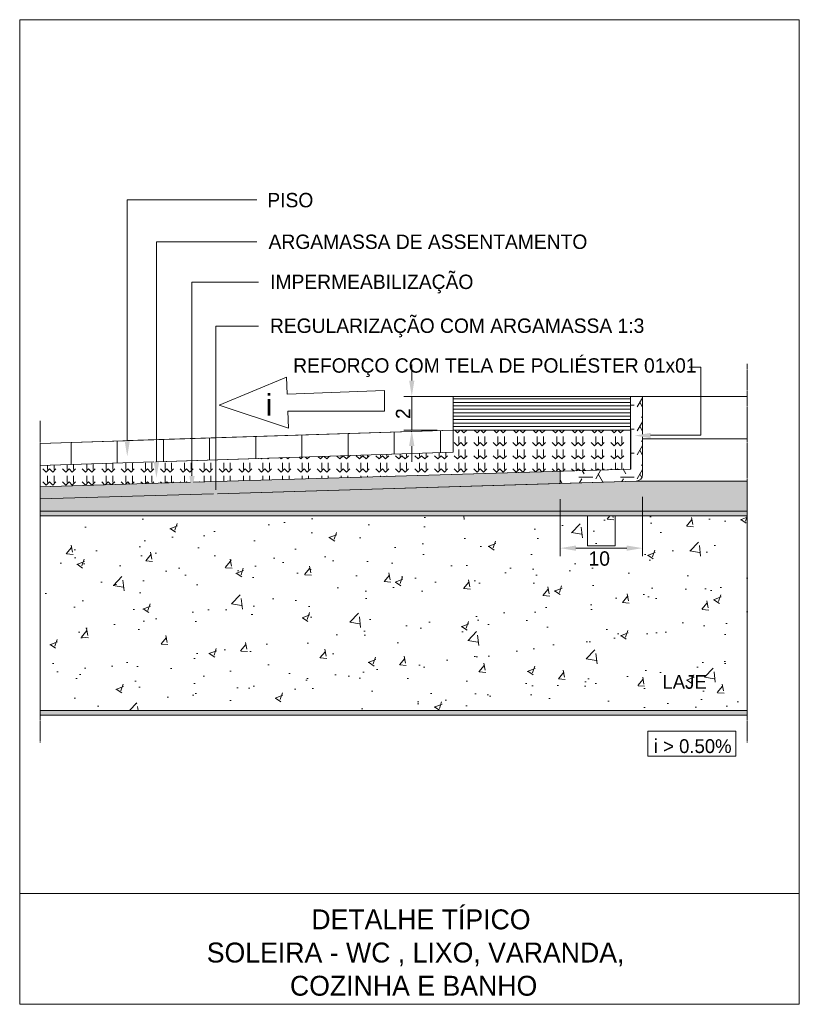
# Model space of a CAD drawing. Header units: millimetres. Extents: x -18260 to 188148, y -14086 to 2351883.
# Tile 255 of 256: x 184770 to 188148, y 2412 to 6680. Entities that reach past the tile are written whole.
import ezdxf

# ---------------------------------------------------------------- set-up
doc = ezdxf.new("R2010")
doc.units = ezdxf.units.MM
doc.linetypes.add('Projeção', pattern=[3.5, 2, -1.5])
for name, color, linetype, lineweight in [('A-DETL', 90, 'Continuous', 9), ('A-DETL-GENF', 92, 'Continuous', 50), ('A-DETL-THIN', 151, 'Continuous', 9), ('G-ANNO-TEXT', 231, 'Continuous', 9)]:
    doc.layers.add(name, color=color, linetype=linetype, lineweight=lineweight)
doc.styles.add('Century Gothic_10', font='GOTHIC.TTF', dxfattribs={"height": 62.37635})
doc.styles.add('Century Gothic_11', font='GOTHIC.TTF', dxfattribs={"height": 59.97726})
doc.styles.add('Century Gothic_12', font='GOTHIC.TTF', dxfattribs={"height": 94.505208})
doc.styles.add('Century Gothic_7', font='GOTHIC.TTF', dxfattribs={"height": 62.394462})
doc.styles.add('Century Gothic_9', font='GOTHIC.TTF', dxfattribs={"height": 86.367254})
pattern_1 = [(50, (1575578.76, 417979.05), (344.254197, -30.11879), [35.997, -395.965]), (355, (1575578.76, 417979.05), (-66.59446, 361.01988), [28.797, -316.772]), (100.451, (1575607.45, 417976.54), (277.661864, 330.89985), [30.593, -336.518]), (46.184, (1575578.76, 418075.04), (512.23041, -79.44379), [53.995, -593.947]), (96.636, (1575621.45, 418068.4), (448.59507, 467.53857), [45.889, -504.777]), (351.184, (1575578.76, 418075.04), (448.59994, 467.53338), [43.196, -475.158]), (21, (1575626.76, 418051.04), (286.489625, -193.240234), [35.997, -395.965]), (326, (1575626.76, 418051.04), (116.78109, 348.04073), [28.797, -316.772]), (71.451, (1575650.63, 418034.94), (403.27197, 154.79839), [30.593, -336.518]), (37.5, (1575578.76, 417979.05), (5.836287, 159.774844), [0, -312.932, 0, -321.571, -317.972]), (37.5, (1575578.76, 417979.05), (5.836287, 159.774844), [-634.504, 0, -317.972]), (7.5, (1575578.76, 417979.05), (126.262447, 189.301053), [0, -183.344, 0, -305.733, -121.189]), (7.5, (1575578.76, 417979.05), (126.262447, 189.301053), [-489.077, 0, -121.189]), (327.5, (1575471.73, 417979.05), (256.212666, -10.8253), [0, -119.989, 0, -374.367, -496.756]), (327.5, (1575471.73, 417979.05), (256.212666, -10.8253), [-494.356, 0, -496.756]), (317.5, (1575423.73, 417979.05), (279.904643, 48.045915), [0, -155.986, 0, -248.618, -352.769]), (317.5, (1575423.73, 417979.05), (279.904643, 48.045915), [-404.604, 0, -352.769])]

msp = doc.modelspace()

# ---------------------------------------------------------------- hatches: boundary and pattern name
at = {"layer": 'A-DETL-GENF'}
for color, points in [(240, [(186468.78, 5047.168), (186480.26, 5116.048), (186457.3, 5116.048)]), (240, [(186457.3, 4832.128), (186480.26, 4832.128), (186468.78, 4901.008)]), (240, [(187503.817, 4866.018), (187503.825, 4888.978), (187434.941, 4877.524)]), (240, [(185236.04, 4786.728), (185247.52, 4855.608), (185224.56, 4855.608)]), (240, [(185362.356, 4694.804), (185373.836, 4763.684), (185350.876, 4763.684)]), (30, [(184858.796, 4602.644), (185609.166, 4625.084), (185606.362, 4641.908), (185629.322, 4641.908), (185626.605, 4625.606), (187111.194, 4670.002), (187111.194, 4723.175), (185523.442, 4675.574), (185516.507, 4633.966), (185509.622, 4675.28), (184858.796, 4655.698)]), (240, [(185516.507, 4633.966), (185527.987, 4702.846), (185505.027, 4702.846)]), (240, [(185617.842, 4573.028), (185629.322, 4641.908), (185606.362, 4641.908)]), (231, [(187350.072, 4529.687), (187922.739, 4529.687), (187922.739, 4549.687), (184858.795, 4549.687), (184858.795, 4529.687), (187230.072, 4529.687)]), (240, [(187180.074, 4378.016), (187180.074, 4400.976), (187111.194, 4389.496)]), (240, [(187400.069, 4378.016), (187468.949, 4389.496), (187400.069, 4400.976)]), (231, [(184858.795, 3666.017), (187922.543, 3666.017), (187922.543, 3686.017), (184858.599, 3686.017), (184858.599, 3666.017)])]:
    msp.add_hatch(color=color, dxfattribs=at).paths.add_polyline_path(points)
at = {"layer": 'A-DETL-GENF', "lineweight": 9}
h = msp.add_hatch(dxfattribs=at)
h.set_pattern_fill('FP_273', color=31, style=0, pattern_type=2)
h.set_pattern_definition([(180, (-2489407.352, -1296003.53), (-2e-15, -15), [])])
h.paths.add_polyline_path([(187415.918, 4901.008), (187415.918, 5047.168), (186648.209, 5047.168), (186648.209, 4901.008)])
h = msp.add_hatch(dxfattribs=at)
h.set_pattern_fill('FP_274', color=12, style=0, pattern_type=2)
h.set_pattern_definition([(180, (-2489257.35, -1295951.57), (-1e-14, -103.923), [60, -120]), (60, (-2489257.35, -1295951.57), (-0.000412, 103.9232863), [60, -300]), (120, (-2489227.35, -1295899.607), (0.000412, 103.9232863), [60, -300]), (180, (-2489257.35, -1295847.65), (-1e-14, -103.923), [60, -120]), (60, (-2489347.35, -1295899.607), (-0.000412, 103.9232863), [60, -300]), (120, (-2489317.35, -1295951.57), (0.000412, 103.9232863), [60, -300]), (180, (-2489257.35, -1296055.49), (-1e-14, -103.923), [60, -120]), (60, (-2489257.35, -1296055.49), (-0.000412, 103.9232863), [60, -300]), (120, (-2489227.35, -1296003.53), (0.000412, 103.9232863), [60, -300]), (60, (-2489347.35, -1296003.53), (-0.000412, 103.9232863), [60, -300]), (120, (-2489317.35, -1296055.49), (0.000412, 103.9232863), [60, -300]), (180, (-2489347.35, -1296003.53), (-1e-14, -103.923), [60, -120]), (180, (-2489347.35, -1295899.61), (-1e-14, -103.923), [60, -120])])
h.paths.add_polyline_path([(187111.194, 4670.002), (187440.423, 4679.848), (187447.836, 4680.824), (187454.745, 4683.685), (187460.677, 4688.238), (187465.23, 4694.17), (187468.091, 4701.079), (187469.067, 4708.492), (187469.067, 4871.823), (187434.941, 4877.524), (187469.067, 4883.198), (187469.067, 5047.168), (187415.918, 5047.168), (187415.918, 4901.008), (187417.652, 4901.008), (187417.652, 4732.34), (187111.194, 4723.056)])
h = msp.add_hatch(dxfattribs=at)
h.set_pattern_fill('FP_272', color=242, style=0, pattern_type=2)
h.set_pattern_definition([(90, (-2489407.35, -1296003.53), (-200, 1e-14), [])])
h.paths.add_polyline_path([(184858.795, 4747.467), (185350.926, 4763.388), (185350.876, 4763.684), (185360.143, 4763.684), (186648.209, 4805.094), (186648.209, 4901.008), (186469.736, 4895.27), (186480.26, 4832.128), (186457.3, 4832.128), (186467.813, 4895.208), (185236.04, 4855.608), (185247.52, 4855.608), (185236.04, 4786.728), (185224.56, 4855.239), (184858.795, 4843.48), (184858.795, 4747.566)])
h = msp.add_hatch(dxfattribs=at)
h.set_pattern_fill('FP_275', color=40, style=0, pattern_type=2)
h.set_pattern_definition([(90, (-2489393.21, -1295961.1), (-84.853, 5e-15), [30, -26.569]), (45, (-2489393.21, -1295961.104), (84.85281374, 113.13708499), [20, -220]), (135, (-2489393.21, -1295961.104), (-84.85281374, 113.13708499), [20, -220]), (90, (-2489336.64, -1296017.67), (-84.853, 5e-15), [30, -26.569]), (45, (-2489336.642, -1296017.673), (84.85281374, 113.13708499), [20, -220]), (135, (-2489336.642, -1296017.673), (-84.85281374, 113.13708499), [20, -220])])
h.paths.add_polyline_path([(184858.796, 4655.817), (185509.622, 4675.28), (185505.027, 4702.846), (185527.987, 4702.846), (185523.462, 4675.694), (187417.652, 4732.34), (187417.652, 4901.008), (186648.209, 4901.008), (186648.209, 4805.094), (185360.143, 4763.684), (185373.836, 4763.684), (185362.356, 4694.804), (185350.876, 4763.386), (184858.796, 4747.566)])
h = msp.add_hatch(dxfattribs=at)
h.set_pattern_fill('FP_258', color=40, style=0, pattern_type=2)
h.set_pattern_definition([(0, (181699.452, 0), (101.6, 25.4), [8.382, -67.818, 8.382, -67.818, -406.4]), (0, (181699.452, 0), (101.6, 25.4), [-152.4, 8.382, -144.018, 8.382, -67.818, -177.8]), (0, (181699.452, 0), (101.6, 25.4), [-381, 8.382, -42.418, 8.382, -118.618]), (120, (181737.552, 12.7), (-72.797045, 75.28818), [8.382, -67.818, 8.382, -67.818, -406.4]), (120, (181737.552, 12.7), (-72.797045, 75.28818), [-152.4, 8.382, -144.018, 8.382, -67.818, -177.8]), (120, (181737.552, 12.7), (-72.797045, 75.28818), [-381, 8.382, -42.418, 8.382, -118.618]), (240, (181750.252, 63.5), (-28.802955, -100.68818), [8.382, -67.818, 8.382, -67.818, -406.4]), (240, (181750.252, 63.5), (-28.802955, -100.68818), [-152.4, 8.382, -144.018, 8.382, -67.818, -177.8]), (240, (181750.252, 63.5), (-28.802955, -100.68818), [-381, 8.382, -42.418, 8.382, -118.618])])
h.paths.add_polyline_path([(185606.362, 4549.687), (187922.739, 4549.687), (187922.739, 4679.848), (187440.423, 4679.848), (185626.605, 4625.606), (185617.842, 4573.028), (185609.166, 4625.084), (184858.796, 4602.644), (184858.795, 4549.687)])
h = msp.add_hatch(dxfattribs=at)
h.set_pattern_fill('FP_276', color=8, style=0, pattern_type=2)
h.set_pattern_definition(pattern_1)
h.paths.add_polyline_path([(184858.795, 3686.017), (187922.739, 3686.017), (187922.739, 4529.687), (187350.072, 4529.687), (187350.072, 4399.687), (187230.072, 4399.687), (187230.072, 4529.687), (184858.795, 4529.687)])
h.paths.add_polyline_path([(187400.069, 4378.016), (187400.069, 4400.976), (187468.949, 4389.496)])
h.paths.add_polyline_path([(187180.074, 4378.016), (187111.194, 4389.496), (187180.074, 4400.976)])
h = msp.add_hatch(dxfattribs=at)
h.set_pattern_fill('FP_276', color=31, style=0, pattern_type=2)
h.set_pattern_definition(pattern_1)
h.paths.add_polyline_path([(187350.072, 4399.687), (187350.072, 4529.687), (187230.072, 4529.687), (187230.072, 4399.687)])

# ---------------------------------------------------------------- linework, layer by layer
at = {"layer": 'A-DETL'}
for p, q in [((188147.914, 6680.323), (184769.981, 6680.323)), ((184769.981, 6680.323), (184769.981, 2411.984)), ((188147.914, 2411.984), (188147.914, 6680.323)), ((185236.04, 5899.443), (185797.356, 5899.443)), ((185236.04, 4855.608), (185236.04, 5899.443)), ((185362.356, 5717.76), (185797.356, 5717.76)), ((185362.356, 4763.684), (185362.356, 5717.76)), ((185516.507, 5542.846), (185804.318, 5542.846)), ((185516.507, 4702.846), (185516.507, 5542.846)), ((185619.318, 5352.121), (185804.318, 5352.121)), ((185619.318, 4641.908), (185619.318, 5352.121)), ((186468.78, 5116.048), (186468.78, 5184.928)), ((187720.897, 5173.705), (187670.897, 5173.705)), ((187720.897, 4878.705), (187720.897, 5173.705)), ((185925.464, 5130.892), (185634.645, 5008.791)), ((185928.323, 5057.115), (185925.464, 5130.892)), ((186351.182, 5073.502), (185928.323, 5057.115)), ((186351.182, 4983.339), (186351.182, 5073.502)), ((186694.486, 5047.168), (186434.34, 5047.168)), ((186468.78, 4901.008), (186468.78, 5047.168)), ((187415.918, 5047.168), (186648.209, 5047.168)), ((186648.209, 5047.168), (186648.209, 4805.094)), ((187466.901, 5047.168), (187415.918, 5047.211)), ((187415.918, 4766.659), (187415.918, 5047.168)), ((187921.326, 5047.17), (187466.901, 5047.168)), ((187469.067, 5047.168), (187469.036, 4883.193)), ((187469.067, 4883.198), (187469.067, 5047.168)), ((185634.645, 5008.791), (185934.041, 4909.562)), ((185934.041, 4909.562), (185931.182, 4983.339)), ((185931.182, 4983.339), (186351.182, 4983.339)), ((186648.209, 4901.008), (185236.04, 4855.608)), ((186579.329, 4901.008), (186434.34, 4901.008)), ((186648.209, 4901.008), (187415.918, 4901.008)), ((187469.034, 4871.828), (187469.003, 4707.414)), ((187469.067, 4766.659), (187469.067, 4871.823)), ((187503.822, 4878.705), (187720.897, 4878.705)), ((185224.622, 4855.241), (184857.213, 4843.43)), ((186468.78, 4832.128), (186468.78, 4763.248)), ((187469.067, 4862.622), (187922.739, 4862.625)), ((186648.209, 4805.094), (185362.356, 4763.684)), ((185350.938, 4763.316), (184857.213, 4747.416)), ((187415.918, 4732.288), (187415.918, 4766.659)), ((187469.067, 4709.362), (187469.067, 4766.659)), ((185523.462, 4675.694), (187415.918, 4732.288)), ((187111.194, 4670.002), (187111.194, 4723.175)), ((184857.213, 4655.77), (185509.622, 4675.28)), ((185626.605, 4625.606), (187440.423, 4679.848)), ((187440.423, 4679.848), (187922.739, 4679.848)), ((184858.795, 4602.644), (185609.166, 4625.084)), ((187468.949, 4612.022), (187468.949, 4355.056)), ((187111.194, 4601.122), (187111.194, 4355.056)), ((187180.074, 4389.496), (187400.069, 4389.496)), ((184858.793, 3666.015), (187922.739, 3666.015)), ((187873.406, 3595.553), (187492.086, 3595.553)), ((187492.086, 3595.553), (187492.086, 3487.687)), ((187873.406, 3487.687), (187873.406, 3595.553)), ((187492.086, 3487.687), (187873.406, 3487.687)), ((184769.981, 2891.802), (188147.914, 2891.802)), ((184769.981, 2411.984), (188147.914, 2411.984))]:
    msp.add_line(p, q, dxfattribs=at)
at = {"layer": 'A-DETL', "linetype": 'Projeção'}
for p, q in [((187922.739, 4529.687), (187922.739, 5188.423)), ((184858.795, 4529.687), (184858.796, 4942.3)), ((184858.793, 3547.082), (184858.793, 3686.017)), ((187922.739, 3547.082), (187922.739, 3686.017))]:
    msp.add_line(p, q, dxfattribs=at)
at = {"layer": 'A-DETL'}
msp.add_arc((187439.54, 4709.362), 29.527, 271.712914, 0, dxfattribs=at)
at = {"layer": 'A-DETL-THIN'}
for p, q in [((187415.918, 5047.168), (186648.209, 5047.168)), ((186648.209, 5047.168), (186648.209, 4901.008)), ((186648.209, 4901.008), (186648.209, 5047.168)), ((186648.209, 5047.168), (187468.209, 5047.168)), ((187469.067, 5047.168), (187415.918, 5047.168)), ((187415.918, 5047.168), (187415.918, 4901.008)), ((187469.067, 4883.198), (187469.067, 5047.168)), ((186648.209, 4901.008), (184859.137, 4843.392)), ((185236.04, 4855.608), (186648.209, 4901.008)), ((186467.813, 4895.208), (185236.04, 4855.608)), ((186648.209, 4901.008), (186469.736, 4895.27)), ((187417.652, 4901.008), (186648.209, 4901.008)), ((186648.209, 4901.008), (186648.209, 4805.094)), ((187417.652, 4732.34), (187417.652, 4901.008)), ((187469.067, 4708.492), (187469.067, 4871.823)), ((184857.213, 4843.43), (185224.622, 4855.241)), ((185224.622, 4855.241), (184858.795, 4843.48)), ((184858.795, 4843.48), (184858.795, 4747.566)), ((186648.209, 4805.094), (185360.143, 4763.684)), ((185350.926, 4763.388), (184858.796, 4747.566)), ((184858.796, 4747.566), (184858.796, 4655.817)), ((185523.462, 4675.694), (187417.652, 4732.34)), ((187415.918, 4732.168), (187111.194, 4723.056)), ((187111.194, 4723.056), (187111.194, 4670.002)), ((184858.795, 4655.817), (184858.795, 4602.644)), ((184858.796, 4655.817), (185509.622, 4675.28)), ((185626.605, 4625.606), (187111.194, 4670.002)), ((187111.194, 4670.002), (187440.423, 4679.848)), ((187922.739, 4679.848), (187440.423, 4679.848)), ((187922.739, 4549.687), (187922.739, 4679.848)), ((184858.795, 4602.644), (185609.166, 4625.084)), ((184858.795, 4602.644), (184858.795, 4549.687)), ((187922.739, 4549.687), (184858.795, 4549.687)), ((184858.795, 4549.687), (184858.795, 4529.687)), ((187230.072, 4529.687), (184858.795, 4529.687)), ((184858.795, 4529.687), (184858.795, 3686.017)), ((187350.072, 4529.687), (187230.072, 4529.687)), ((187230.072, 4529.687), (187230.072, 4399.687)), ((187922.739, 4529.687), (187350.072, 4529.687)), ((187350.072, 4399.687), (187350.072, 4529.687)), ((187922.739, 4529.687), (187922.739, 4549.687)), ((187922.739, 3686.017), (187922.739, 4529.687)), ((187230.072, 4399.687), (187350.072, 4399.687)), ((184858.599, 3686.017), (184858.599, 3666.017)), ((184858.795, 3686.017), (187922.739, 3686.017)), ((187922.543, 3666.017), (187922.543, 3686.017)), ((184858.599, 3666.017), (187922.543, 3666.017))]:
    msp.add_line(p, q, dxfattribs=at)
msp.add_arc((187440.423, 4708.492), 28.645, 270, 0, dxfattribs=at)

# ---------------------------------------------------------------- texts
at = {"layer": 'G-ANNO-TEXT', "color": 7, "attachment_point": 1}
for s, insert, char_height, width, style in [(' PISO', (185819.749, 5929.408), 62.3764, 264.55687, 'Century Gothic_10'), ('ARGAMASSA DE ASSENTAMENTO', (185848.272, 5748.811), 62.37635, 1649.47203, 'Century Gothic_10'), ('IMPERMEABILIZAÇÃO', (185855.054, 5575.238), 62.37635, 1078.26969, 'Century Gothic_10'), ('REGULARIZAÇÃO COM ARGAMASSA 1:3', (185854.22, 5384.891), 62.37635, 2042.29891, 'Century Gothic_10'), ('REFORÇO COM TELA DE POLIÉSTER 01x01', (185954.958, 5212.519), 62.37635, 2076.37063, 'Century Gothic_10'), ('10', (187234.747, 4375.69), 62.3945, 116.24469, 'Century Gothic_7'), ('LAJE', (187554.902, 3839.589), 59.9773, 226.47672, 'Century Gothic_11'), ('i > 0.50%', (187517.797, 3561.207), 59.9773, 414.87328, 'Century Gothic_11'), ('DETALHE TÍPICO', (186033.565, 2823.454), 86.36725, 1098.31188, 'Century Gothic_9'), ('SOLEIRA - WC , LIXO, VARANDA,', (185580.466, 2679.586), 86.36725, 2196.62375, 'Century Gothic_9'), ('COZINHA E BANHO', (185940.961, 2535.719), 86.36725, 1324.78859, 'Century Gothic_9')]:
    msp.add_mtext(s, dxfattribs=dict(at, insert=insert, char_height=char_height, width=width, style=style))
at = {"layer": 'G-ANNO-TEXT', "color": 1, "insert": (185836.425, 5057.685), "char_height": 94.505, "width": 34.07172, "attachment_point": 1, "style": 'Century Gothic_12'}
msp.add_mtext('i', dxfattribs=at)
at = {"layer": 'G-ANNO-TEXT', "color": 7, "insert": (186399.884, 4949.213), "char_height": 62.394, "width": 58.12234, "attachment_point": 1, "rotation": 90, "style": 'Century Gothic_7'}
msp.add_mtext('2', dxfattribs=at)

doc.saveas('drawing.dxf')
